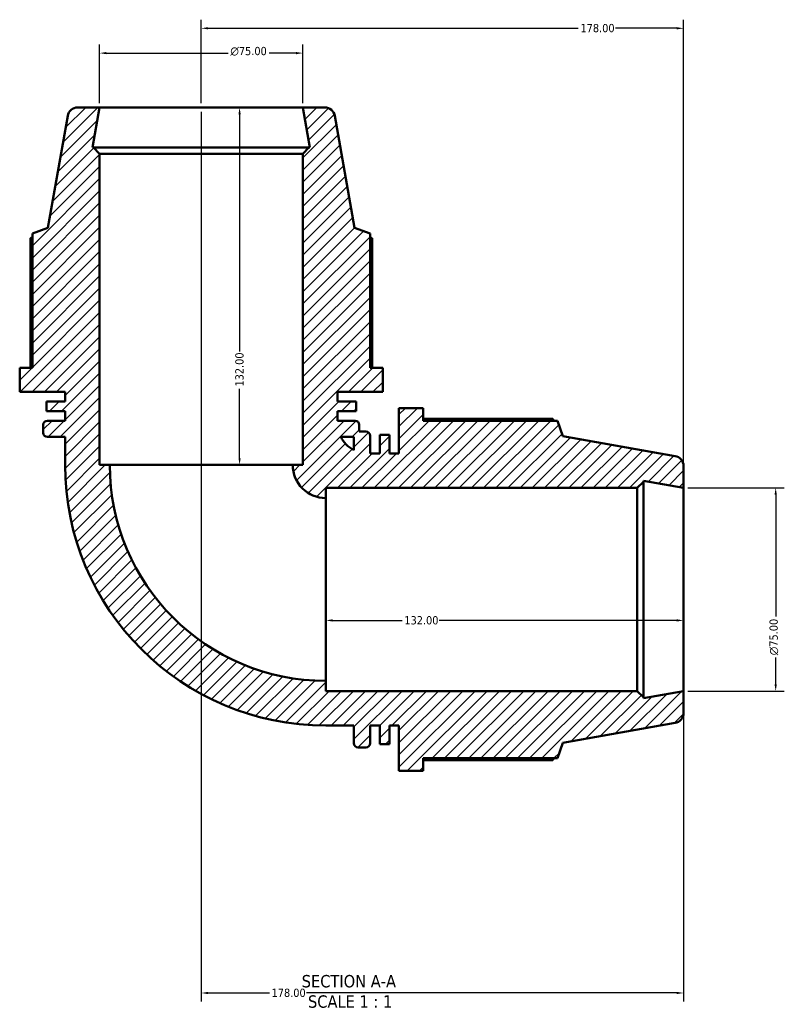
# Model space of a CAD drawing. Header units: millimetres. Extents: x 0 to 1131, y -545 to 1026.
# Tile 2 of 7: x 373 to 655, y -545 to -181. Entities that reach past the tile are written whole.
import ezdxf

# ---------------------------------------------------------------- set-up
doc = ezdxf.new("R2010")
doc.units = ezdxf.units.MM
for name, color, linetype, lineweight in [('Dimension (ANSI)', 7, 'Continuous', 25), ('Hatch (ANSI)', 7, 'Continuous', 18), ('Symbol (ANSI)', 7, 'Continuous', 25), ('Visible (ANSI)', 7, 'Continuous', 50)]:
    doc.layers.add(name, color=color, linetype=linetype, lineweight=lineweight)
doc.styles.add('Label Text (ANSI)', font='tahoma.ttf')
doc.styles.add('Note Text (ANSI)', font='tahoma.ttf')
doc.dimstyles.new('Default - mm (ANSI)', dxfattribs={"dimtxt": 3.048, "dimasz": 2.5, "dimexe": 3.175, "dimexo": 1.6002, "dimgap": 0.8, "dimtad": 0, "dimtoh": 1, "dimrnd": 1e-08, "dimzin": 4, "dimdsep": 46, "dimtxsty": 'Note Text (ANSI)', "dimcen": 0.09, "dimdle": 10, "dimclrd": 256, "dimclre": 256, "dimclrt": 256, "dimadec": 1, "dimazin": 1, "dimtfac": 1, "dimtofl": 0, "dimtmove": 0, "dimatfit": 3, "dimfxl": 1, "dimtolj": 1, "dimtzin": 4, "dimlwd": -1, "dimlwe": -1, "dimarcsym": 0})

# ---------------------------------------------------------------- blocks, each defined once
blk = doc.blocks.new('*D7')
at = {"layer": 'Defpoints', "color": 0, "transparency": 16777216}
for p in [(617.78, -354.03), (617.78, -429.03), (651.78, -429.03)]:
    blk.add_point(p, dxfattribs=at)
at = {"layer": 'Dimension (ANSI)', "transparency": 16777216}
for p, q in [((619.38, -354.03), (654.96, -354.03)), ((651.78, -356.53), (651.78, -401.45)), ((651.78, -426.53), (651.78, -416.6)), ((619.38, -429.03), (654.96, -429.03))]:
    blk.add_line(p, q, dxfattribs=at)
for points in [[(651.36, -356.53), (652.2, -356.53), (651.78, -354.03)], [(651.36, -426.53), (652.2, -426.53), (651.78, -429.03)]]:
    blk.add_solid(points, dxfattribs=at)
at = {"layer": 'Dimension (ANSI)', "transparency": 16777216, "insert": (649.49, -415.8), "char_height": 3.048, "attachment_point": 1, "rotation": 90, "style": 'Note Text (ANSI)'}
blk.add_mtext('\\A1;\\fAIGDT|b0|i0;\\H3.0480;\\ln\\fTahoma|b0|i0;\\H3.0480;75.00', dxfattribs=at)
blk = doc.blocks.new('*D8')
at = {"layer": 'Defpoints', "color": 0, "transparency": 16777216}
for p in [(439.78, -213.53), (617.78, -429.03), (439.78, -540.53)]:
    blk.add_point(p, dxfattribs=at)
at = {"layer": 'Dimension (ANSI)', "transparency": 16777216}
for p, q in [((439.78, -215.13), (439.78, -543.7)), ((617.78, -430.63), (617.78, -543.7)), ((442.28, -540.53), (464.94, -540.53)), ((615.28, -540.53), (478.62, -540.53))]:
    blk.add_line(p, q, dxfattribs=at)
for points in [[(442.28, -540.11), (442.28, -540.94), (439.78, -540.53)], [(615.28, -540.11), (615.28, -540.94), (617.78, -540.53)]]:
    blk.add_solid(points, dxfattribs=at)
at = {"layer": 'Dimension (ANSI)', "transparency": 16777216, "insert": (465.74, -538.93), "char_height": 3.048, "attachment_point": 1, "style": 'Note Text (ANSI)'}
blk.add_mtext('\\A1;178.00', dxfattribs=at)
blk = doc.blocks.new('*D9')
at = {"layer": 'Defpoints', "color": 0, "transparency": 16777216}
for p in [(485.78, -391.53), (617.78, -391.53), (485.78, -402.95)]:
    blk.add_point(p, dxfattribs=at)
at = {"layer": 'Dimension (ANSI)', "transparency": 16777216}
for p, q in [((488.28, -402.95), (513.94, -402.95)), ((615.28, -402.95), (527.62, -402.95))]:
    blk.add_line(p, q, dxfattribs=at)
for points in [[(488.28, -402.53), (488.28, -403.36), (485.78, -402.95)], [(615.28, -402.53), (615.28, -403.36), (617.78, -402.95)]]:
    blk.add_solid(points, dxfattribs=at)
at = {"layer": 'Dimension (ANSI)', "transparency": 16777216, "insert": (514.74, -401.36), "char_height": 3.048, "attachment_point": 1, "style": 'Note Text (ANSI)'}
blk.add_mtext('\\A1;132.00', dxfattribs=at)
blk = doc.blocks.new('*D10')
at = {"layer": 'Defpoints', "color": 0, "transparency": 16777216}
for p in [(439.78, -213.53), (439.78, -345.53), (453.93, -345.53)]:
    blk.add_point(p, dxfattribs=at)
at = {"layer": 'Dimension (ANSI)', "transparency": 16777216}
for p, q in [((453.93, -216.03), (453.93, -303.69)), ((453.93, -343.03), (453.93, -317.37))]:
    blk.add_line(p, q, dxfattribs=at)
for points in [[(453.51, -216.03), (454.34, -216.03), (453.93, -213.53)], [(453.51, -343.03), (454.34, -343.03), (453.93, -345.53)]]:
    blk.add_solid(points, dxfattribs=at)
at = {"layer": 'Dimension (ANSI)', "transparency": 16777216, "insert": (452.34, -316.57), "char_height": 3.048, "attachment_point": 1, "rotation": 90, "style": 'Note Text (ANSI)'}
blk.add_mtext('\\A1;132.00', dxfattribs=at)
blk = doc.blocks.new('*D11')
at = {"layer": 'Defpoints', "color": 0, "transparency": 16777216}
for p in [(477.28, -193.44), (402.28, -213.53), (477.28, -213.53)]:
    blk.add_point(p, dxfattribs=at)
at = {"layer": 'Dimension (ANSI)', "transparency": 16777216}
for p, q in [((402.28, -211.93), (402.28, -190.27)), ((477.28, -211.93), (477.28, -190.27)), ((404.78, -193.44), (449.71, -193.44)), ((474.78, -193.44), (464.85, -193.44))]:
    blk.add_line(p, q, dxfattribs=at)
for points in [[(404.78, -193.03), (404.78, -193.86), (402.28, -193.44)], [(474.78, -193.03), (474.78, -193.86), (477.28, -193.44)]]:
    blk.add_solid(points, dxfattribs=at)
at = {"layer": 'Dimension (ANSI)', "transparency": 16777216, "insert": (450.51, -191.15), "char_height": 3.048, "attachment_point": 1, "style": 'Note Text (ANSI)'}
blk.add_mtext('\\A1;\\fAIGDT|b0|i0;\\H3.0480;\\ln\\fTahoma|b0|i0;\\H3.0480;75.00', dxfattribs=at)
blk = doc.blocks.new('*D12')
at = {"layer": 'Defpoints', "color": 0, "transparency": 16777216}
for p in [(617.78, -184.28), (439.78, -213.53), (617.78, -354.03)]:
    blk.add_point(p, dxfattribs=at)
at = {"layer": 'Dimension (ANSI)', "transparency": 16777216}
for p, q in [((439.78, -211.93), (439.78, -181.1)), ((617.78, -352.43), (617.78, -181.1)), ((442.28, -184.28), (578.94, -184.28)), ((615.28, -184.28), (592.62, -184.28))]:
    blk.add_line(p, q, dxfattribs=at)
for points in [[(442.28, -183.86), (442.28, -184.69), (439.78, -184.28)], [(615.28, -183.86), (615.28, -184.69), (617.78, -184.28)]]:
    blk.add_solid(points, dxfattribs=at)
at = {"layer": 'Dimension (ANSI)', "transparency": 16777216, "insert": (579.74, -182.68), "char_height": 3.048, "attachment_point": 1, "style": 'Note Text (ANSI)'}
blk.add_mtext('\\A1;178.00', dxfattribs=at)

msp = doc.modelspace()

# ---------------------------------------------------------------- hatches: boundary and pattern name
at = {"layer": 'Hatch (ANSI)'}
h = msp.add_hatch(dxfattribs=at)
h.set_pattern_fill('ANSI31', color=256, scale=25.4, style=0)
h.set_pattern_definition([(45, (0, 0), (-2.245064, 2.245064), [])])
edge = h.paths.add_edge_path()
edge.add_ellipse((614.0312, -437.1303), major_axis=(0.6512, -3.693), ratio=1, start_angle=0, end_angle=80)
edge.add_line((617.7812, -437.1303), (617.7812, -429.027))
edge.add_line((617.7812, -429.027), (602.9479, -431.6425))
edge.add_line((602.9479, -431.6425), (602.9479, -431.277))
edge.add_line((602.9479, -431.277), (600.6979, -429.027))
edge.add_line((600.6979, -429.027), (485.7812, -429.027))
edge.add_line((485.7812, -429.027), (485.7812, -425.277))
edge.add_ellipse((485.7812, -345.527), major_axis=(0, -79.75), ratio=1, start_angle=270, end_angle=360, ccw=False)
edge.add_line((406.0312, -345.527), (402.2812, -345.527))
edge.add_line((402.2812, -345.527), (402.2812, -230.6103))
edge.add_line((402.2812, -230.6103), (400.0312, -228.3603))
edge.add_line((400.0312, -228.3603), (399.6657, -228.3603))
edge.add_line((399.6657, -228.3603), (402.2812, -213.527))
edge.add_line((402.2812, -213.527), (394.1778, -213.527))
edge.add_ellipse((394.1778, -217.277), major_axis=(0, 3.75), ratio=1, start_angle=0, end_angle=80)
edge.add_line((390.4848, -216.6258), (383.1847, -258.027))
edge.add_line((383.1847, -258.027), (377.4712, -260.1065))
edge.add_line((377.4712, -260.1065), (377.4712, -309.6136))
edge.add_line((377.4712, -309.6136), (372.7812, -309.6136))
edge.add_line((372.7812, -309.6136), (372.7812, -318.547))
edge.add_line((372.7812, -318.547), (389.5312, -318.547))
edge.add_line((389.5312, -318.547), (389.5312, -322.107))
edge.add_line((389.5312, -322.107), (382.657, -322.107))
edge.add_line((382.657, -322.107), (382.657, -325.667))
edge.add_line((382.657, -325.667), (389.5312, -325.667))
edge.add_line((389.5312, -325.667), (389.5312, -329.227))
edge.add_line((389.5312, -329.227), (382.9912, -329.227))
edge.add_ellipse((382.9912, -330.727), major_axis=(0, 1.5), ratio=1, start_angle=0, end_angle=90)
edge.add_line((381.4912, -330.727), (381.4912, -333.6603))
edge.add_ellipse((382.9912, -333.6603), major_axis=(-1.5, 0), ratio=1, start_angle=0, end_angle=90)
edge.add_line((382.9912, -335.1603), (389.5312, -335.1603))
edge.add_line((389.5312, -335.1603), (389.5312, -345.527))
edge.add_ellipse((485.7812, -345.527), major_axis=(-96.25, 0), ratio=1, start_angle=0, end_angle=90)
edge.add_line((485.7812, -441.777), (496.1479, -441.777))
edge.add_line((496.1479, -441.777), (496.1479, -448.317))
edge.add_ellipse((497.6479, -448.317), major_axis=(-1.5, 0), ratio=1, start_angle=0, end_angle=90)
edge.add_line((497.6479, -449.817), (500.5812, -449.817))
edge.add_ellipse((500.5812, -448.317), major_axis=(0, -1.5), ratio=1, start_angle=0, end_angle=90)
edge.add_line((502.0812, -448.317), (502.0812, -441.777))
edge.add_line((502.0812, -441.777), (505.6412, -441.777))
edge.add_line((505.6412, -441.777), (505.6412, -448.6512))
edge.add_line((505.6412, -448.6512), (509.2012, -448.6512))
edge.add_line((509.2012, -448.6512), (509.2012, -441.777))
edge.add_line((509.2012, -441.777), (512.7612, -441.777))
edge.add_line((512.7612, -441.777), (512.7612, -458.527))
edge.add_line((512.7612, -458.527), (521.6946, -458.527))
edge.add_line((521.6946, -458.527), (521.6946, -453.837))
edge.add_line((521.6946, -453.837), (571.2017, -453.837))
edge.add_line((571.2017, -453.837), (573.2812, -448.1235))
edge.add_line((573.2812, -448.1235), (614.6824, -440.8234))
edge = h.paths.add_edge_path()
edge.add_ellipse((614.0312, -345.9236), major_axis=(3.75, 0), ratio=1, start_angle=0, end_angle=80)
edge.add_line((614.6824, -342.2306), (573.2812, -334.9304))
edge.add_line((573.2812, -334.9304), (571.2017, -329.217))
edge.add_line((571.2017, -329.217), (521.6946, -329.217))
edge.add_line((521.6946, -329.217), (521.6946, -324.527))
edge.add_line((521.6946, -324.527), (512.7612, -324.527))
edge.add_line((512.7612, -324.527), (512.7612, -341.277))
edge.add_line((512.7612, -341.277), (509.2012, -341.277))
edge.add_line((509.2012, -341.277), (509.2012, -334.4028))
edge.add_line((509.2012, -334.4028), (505.6412, -334.4028))
edge.add_line((505.6412, -334.4028), (505.6412, -341.277))
edge.add_line((505.6412, -341.277), (502.0812, -341.277))
edge.add_line((502.0812, -341.277), (502.0812, -334.737))
edge.add_ellipse((500.5812, -334.737), major_axis=(1.5, 0), ratio=1, start_angle=0, end_angle=90)
edge.add_line((500.5812, -333.237), (498.0712, -333.237))
edge.add_line((498.0712, -333.237), (498.0712, -330.727))
edge.add_ellipse((496.5712, -330.727), major_axis=(1.5, 0), ratio=1, start_angle=0, end_angle=90)
edge.add_line((496.5712, -329.227), (490.0312, -329.227))
edge.add_line((490.0312, -329.227), (490.0312, -325.667))
edge.add_line((490.0312, -325.667), (496.9054, -325.667))
edge.add_line((496.9054, -325.667), (496.9054, -322.107))
edge.add_line((496.9054, -322.107), (490.0312, -322.107))
edge.add_line((490.0312, -322.107), (490.0312, -318.547))
edge.add_line((490.0312, -318.547), (506.7812, -318.547))
edge.add_line((506.7812, -318.547), (506.7812, -309.6136))
edge.add_line((506.7812, -309.6136), (502.0912, -309.6136))
edge.add_line((502.0912, -309.6136), (502.0912, -260.1065))
edge.add_line((502.0912, -260.1065), (496.3778, -258.027))
edge.add_line((496.3778, -258.027), (489.0776, -216.6258))
edge.add_ellipse((485.3846, -217.277), major_axis=(3.693, 0.6512), ratio=1, start_angle=0, end_angle=80)
edge.add_line((485.3846, -213.527), (477.2812, -213.527))
edge.add_line((477.2812, -213.527), (479.8967, -228.3603))
edge.add_line((479.8967, -228.3603), (479.5312, -228.3603))
edge.add_line((479.5312, -228.3603), (477.2812, -230.6103))
edge.add_line((477.2812, -230.6103), (477.2812, -345.527))
edge.add_line((477.2812, -345.527), (473.5312, -345.527))
edge.add_ellipse((485.7812, -345.527), major_axis=(-12.25, 0), ratio=1, start_angle=0, end_angle=90)
edge.add_line((485.7812, -357.777), (485.7812, -354.027))
edge.add_line((485.7812, -354.027), (600.6979, -354.027))
edge.add_line((600.6979, -354.027), (602.9479, -351.777))
edge.add_line((602.9479, -351.777), (602.9479, -351.4115))
edge.add_line((602.9479, -351.4115), (617.7812, -354.027))
edge.add_line((617.7812, -354.027), (617.7812, -345.9236))
edge = h.paths.add_edge_path(flags=0)
edge.add_spline(control_points=[(496.1479, -340.0375), (495.0856, -339.4928), (494.1152, -338.7816), (492.468, -337.1126), (491.7927, -336.1784), (491.2707, -335.1603)], knot_values=[-1.23810475, -1.23810475, -1.23810475, -1.23810475, -0.87895007, -0.87895007, -0.53460337, -0.53460337, -0.53460337, -0.53460337], degree=3, periodic=0)
edge.add_line((491.2707, -335.1603), (496.1479, -335.1603))
edge.add_line((496.1479, -335.1603), (496.1479, -340.0375))

# ---------------------------------------------------------------- linework, layer by layer
at = {"layer": 'Visible (ANSI)'}
for p, q in [((402.2812, -213.527), (394.1778, -213.527)), ((399.6657, -228.3603), (402.2812, -213.527)), ((477.2812, -213.527), (402.2812, -213.527)), ((485.3846, -213.527), (477.2812, -213.527)), ((477.2812, -213.527), (479.8967, -228.3603)), ((390.4848, -216.6258), (383.1847, -258.027)), ((496.3778, -258.027), (489.0776, -216.6258)), ((400.0312, -228.3603), (399.6657, -228.3603)), ((402.2812, -230.6103), (400.0312, -228.3603)), ((479.5312, -228.3603), (400.0312, -228.3603)), ((479.5312, -228.3603), (477.2812, -230.6103)), ((479.8967, -228.3603), (479.5312, -228.3603)), ((402.2812, -345.527), (402.2812, -230.6103)), ((402.2812, -230.6103), (477.2812, -230.6103)), ((477.2812, -230.6103), (477.2812, -345.527)), ((383.1847, -258.027), (377.4712, -260.1065)), ((502.0912, -260.1065), (496.3778, -258.027)), ((377.4712, -260.1065), (377.4712, -309.6136)), ((502.0912, -309.6136), (502.0912, -260.1065)), ((376.739, -261.8135), (376.739, -309.6136)), ((502.8234, -309.6136), (502.8234, -261.8135)), ((377.4712, -309.6136), (372.7812, -309.6136)), ((372.7812, -309.6136), (372.7812, -318.547)), ((506.7812, -309.6136), (502.0912, -309.6136)), ((506.7812, -318.547), (506.7812, -309.6136)), ((372.7812, -318.547), (389.5312, -318.547)), ((389.5312, -318.547), (389.5312, -322.107)), ((490.0312, -322.107), (490.0312, -318.547)), ((490.0312, -318.547), (506.7812, -318.547)), ((389.5312, -322.107), (382.657, -322.107)), ((382.657, -322.107), (382.657, -325.667)), ((496.9054, -322.107), (490.0312, -322.107)), ((496.9054, -325.667), (496.9054, -322.107)), ((382.657, -325.667), (389.5312, -325.667)), ((389.5312, -325.667), (389.5312, -329.227)), ((490.0312, -329.227), (490.0312, -325.667)), ((490.0312, -325.667), (496.9054, -325.667)), ((521.6946, -324.527), (512.7612, -324.527)), ((512.7612, -324.527), (512.7612, -341.277)), ((521.6946, -329.217), (521.6946, -324.527)), ((381.4912, -330.727), (381.4912, -333.6603)), ((389.5312, -329.227), (382.9912, -329.227)), ((496.5712, -329.227), (490.0312, -329.227)), ((498.0712, -333.237), (498.0712, -330.727)), ((569.4947, -328.4848), (521.6946, -328.4848)), ((571.2017, -329.217), (521.6946, -329.217)), ((573.2812, -334.9304), (571.2017, -329.217)), ((500.5812, -333.237), (498.0712, -333.237)), ((509.2012, -334.4028), (505.6412, -334.4028)), ((505.6412, -334.4028), (505.6412, -341.277)), ((509.2012, -341.277), (509.2012, -334.4028)), ((382.9912, -335.1603), (389.5312, -335.1603)), ((389.5312, -335.1603), (389.5312, -345.527)), ((491.2707, -335.1603), (496.1479, -335.1603)), ((496.1479, -335.1603), (496.1479, -340.0375)), ((502.0812, -341.277), (502.0812, -334.737)), ((614.6824, -342.2306), (573.2812, -334.9304)), ((505.6412, -341.277), (502.0812, -341.277)), ((512.7612, -341.277), (509.2012, -341.277)), ((406.0312, -345.527), (402.2812, -345.527)), ((406.0312, -345.527), (473.5312, -345.527)), ((477.2812, -345.527), (473.5312, -345.527)), ((617.7812, -354.027), (617.7812, -345.9236)), ((600.6979, -354.027), (602.9479, -351.777)), ((602.9479, -351.777), (602.9479, -351.4115)), ((602.9479, -351.4115), (617.7812, -354.027)), ((602.9479, -431.277), (602.9479, -351.777)), ((485.7812, -357.777), (485.7812, -354.027)), ((485.7812, -354.027), (600.6979, -354.027)), ((600.6979, -354.027), (600.6979, -429.027)), ((617.7812, -429.027), (617.7812, -354.027)), ((485.7812, -357.777), (485.7812, -425.277)), ((485.7812, -429.027), (485.7812, -425.277)), ((600.6979, -429.027), (485.7812, -429.027)), ((602.9479, -431.277), (600.6979, -429.027)), ((617.7812, -429.027), (602.9479, -431.6425)), ((617.7812, -437.1303), (617.7812, -429.027)), ((602.9479, -431.6425), (602.9479, -431.277)), ((485.7812, -441.777), (496.1479, -441.777)), ((496.1479, -441.777), (496.1479, -448.317)), ((502.0812, -448.317), (502.0812, -441.777)), ((502.0812, -441.777), (505.6412, -441.777)), ((505.6412, -441.777), (505.6412, -448.6512)), ((509.2012, -448.6512), (509.2012, -441.777)), ((509.2012, -441.777), (512.7612, -441.777)), ((512.7612, -441.777), (512.7612, -458.527)), ((573.2812, -448.1235), (614.6824, -440.8234)), ((497.6479, -449.817), (500.5812, -449.817)), ((505.6412, -448.6512), (509.2012, -448.6512)), ((571.2017, -453.837), (573.2812, -448.1235)), ((521.6946, -458.527), (521.6946, -453.837)), ((521.6946, -453.837), (571.2017, -453.837)), ((521.6946, -454.5692), (569.4947, -454.5692)), ((512.7612, -458.527), (521.6946, -458.527))]:
    msp.add_line(p, q, dxfattribs=at)
for centre, radius, start, end in [((394.1778, -217.277), 3.75, 90, 170), ((485.3846, -217.277), 3.75, 10, 90), ((382.9912, -330.727), 1.5, 90, 180), ((496.5712, -330.727), 1.5, 0, 90), ((382.9912, -333.6603), 1.5, 180, 270), ((500.5812, -334.737), 1.5, 0, 90), ((614.0312, -345.9236), 3.75, 0, 80), ((485.7812, -345.527), 96.25, 180, 270), ((485.7812, -345.527), 79.75, 180, 270), ((485.7812, -345.527), 12.25, 180, 270), ((614.0312, -437.1303), 3.75, 280, 0), ((497.6479, -448.317), 1.5, 180, 270), ((500.5812, -448.317), 1.5, 270, 0)]:
    msp.add_arc(centre, radius, start, end, dxfattribs=at)
for points, weights in [([(377.4712, -261.3885), (377.1083, -261.5974), (376.739, -261.8135)], [1.00140700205, 1.00077739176, 1]), ([(502.8234, -261.8135), (502.4541, -261.5974), (502.0912, -261.3885)], [1, 1.00077739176, 1.00140700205]), ([(569.9197, -329.217), (569.7108, -328.8541), (569.4947, -328.4848)], [1.00140700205, 1.00077739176, 1]), ([(569.4947, -454.5692), (569.7108, -454.1998), (569.9197, -453.837)], [1, 1.00077739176, 1.00140700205])]:
    msp.add_rational_spline(points, weights, degree=2, dxfattribs=at)
msp.add_open_spline([(496.1479, -340.0375), (495.0856, -339.4928), (494.1152, -338.7816), (492.468, -337.1126), (491.7927, -336.1784), (491.2707, -335.1603)], degree=3, knots=[-1.23810475, -1.23810475, -1.23810475, -1.23810475, -0.878950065, -0.878950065, -0.534603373, -0.534603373, -0.534603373, -0.534603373], dxfattribs=at)

# ---------------------------------------------------------------- texts
at = {"layer": 'Symbol (ANSI)', "char_height": 4.572, "attachment_point": 7, "style": 'Label Text (ANSI)'}
for s, insert in [('SECTION A-A', (476.8568, -538.5416)), ('SCALE 1 : 1', (479.1761, -546.0545))]:
    msp.add_mtext(s, dxfattribs=dict(at, insert=insert))

# ---------------------------------------------------------------- dimensions: what is measured, and where the dimension line sits
at = {"layer": 'Dimension (ANSI)'}
for base, p1, p2, angle, override, picture, middle in [((617.7812, -184.2779), (439.7812, -213.527), (617.7812, -354.027), 180, {"dimtoh": 0, "dimdec": 2, "dimtp": 0, "dimtm": 0, "dimtdec": 2, "dimatfit": 1}, '*D12', (585.7812, -184.2779)), ((439.7812, -540.527), (617.7812, -429.027), (439.7812, -213.527), 180, {"dimtoh": 0, "dimdec": 2, "dimtp": 0, "dimtm": 0, "dimtdec": 2, "dimatfit": 1}, '*D8', (471.7812, -540.527)), ((453.9278, -345.527), (439.7812, -213.527), (439.7812, -345.527), 270, {"dimtoh": 0, "dimdec": 2, "dimse1": 1, "dimse2": 1, "dimtp": 0, "dimtm": 0, "dimtdec": 2, "dimatfit": 1}, '*D10', (453.9278, -310.527)), ((485.7812, -402.9461), (617.7812, -391.527), (485.7812, -391.527), 180, {"dimtoh": 0, "dimdec": 2, "dimse1": 1, "dimse2": 1, "dimtp": 0, "dimtm": 0, "dimtdec": 2, "dimatfit": 1}, '*D9', (520.7812, -402.9461))]:
    dim = msp.add_linear_dim(base=base, p1=p1, p2=p2, angle=angle, dimstyle='Default - mm (ANSI)', override=override, dxfattribs=at)
    dim.commit()
    dim.dimension.update_dxf_attribs({"geometry": picture, "text_midpoint": middle, "dimtype": 160})
for base, p1, p2, angle, picture, middle in [((477.2812, -193.4424), (402.2812, -213.527), (477.2812, -213.527), 180, '*D11', (457.2812, -193.4424)), ((651.7812, -429.027), (617.7812, -354.027), (617.7812, -429.027), 90, '*D7', (651.7812, -409.027))]:
    dim = msp.add_linear_dim(base=base, p1=p1, p2=p2, angle=angle, text='\\fAIGDT|b0|i0;\\H3.0480;\\ln\\fTahoma|b0|i0;\\H3.0480;<>', dimstyle='Default - mm (ANSI)', override={"dimtoh": 0, "dimdec": 2, "dimtp": 0, "dimtm": 0, "dimtdec": 2, "dimatfit": 1}, dxfattribs=at)
    dim.commit()
    dim.dimension.update_dxf_attribs({"geometry": picture, "text_midpoint": middle, "dimtype": 160})

doc.saveas('drawing.dxf')
